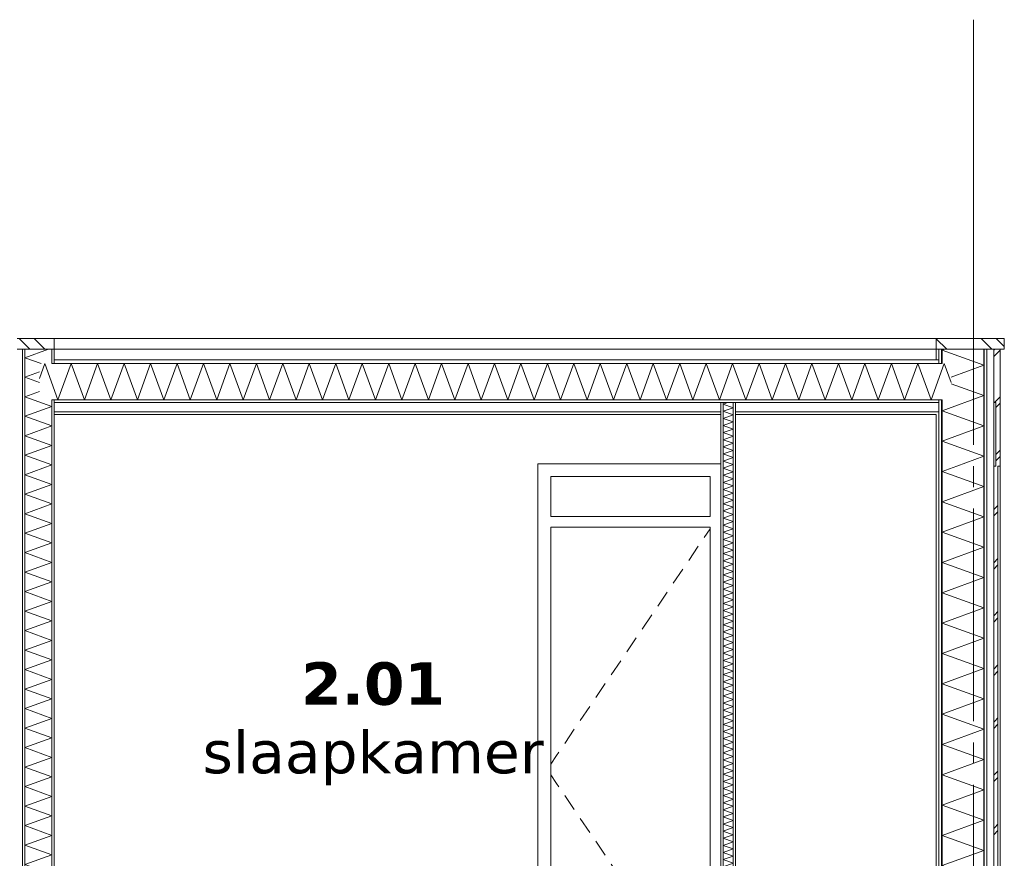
# Model space of a CAD drawing. Header units: millimetres. Extents: x -25778 to 297771, y -21930 to 17454.
# Tile 85 of 109: x 243953 to 248585, y -11774 to -7829. Entities that reach past the tile are written whole.
import ezdxf

# ---------------------------------------------------------------- set-up
doc = ezdxf.new("R2010")
doc.units = ezdxf.units.MM
doc.header["$MEASUREMENT"] = 0
doc.linetypes.add('B0204', pattern=[1300, 1000, -100, 100, -100])
for name, color, linetype in [('A Stramien', 7, 'Continuous'), ('New_21 Buitenwanden', 7, 'Continuous'), ('New_21 Buitenwanden Doorsnede-arcering', 7, 'Continuous'), ('New_21 Buitenwanden Laagscheidingslijnen', 7, 'Continuous'), ('New_22 C Binnenwanden', 7, 'Continuous'), ('New_22 C Binnenwanden Deuren', 7, 'Continuous'), ('New_22 C Binnenwanden Doorsnede-arcering', 7, 'Continuous'), ('New_22 C Binnenwanden Laagscheidingslijnen', 7, 'Continuous'), ('New_27 Daken', 7, 'Continuous'), ('New_27 Daken Doorsnede-arcering', 7, 'Continuous'), ('New_27 Daken Laagscheidingslijnen', 7, 'Continuous'), ('New_47 Dakafwerking', 7, 'Continuous'), ('New_47 Dakafwerking Doorsnede-arcering', 7, 'Continuous'), ('New_47 Dakafwerking Laagscheidingslijnen', 7, 'Continuous'), ('Tekst_dim Algemeen', 7, 'Continuous')]:
    doc.layers.add(name, color=color, linetype=linetype)
doc.styles.add('GENERATED_STYLE_2', font='verdana.ttf')
pattern_1 = [(0, (230440.07, -18728.75), (0, 173.2051), [0, -100]), (0, (230490.07, -18642.14), (0, 173.2051), [0, -100])]
pattern_2 = [(270, (230440.066, -18728.747), (50, 0), [])]
pattern_3 = [(135, (230440.07, -18728.75), (176.7767, 176.7767), []), (135, (230404.7, -18764.1), (176.7767, 176.7767), []), (135, (230369.36, -18799.46), (176.7767, 176.7767), [])]
pattern_4 = [(270, (230440.07, -18728.75), (173.2051, 0), [0, -100]), (270, (230526.67, -18778.75), (173.2051, 0), [0, -100])]

# ---------------------------------------------------------------- blocks, each defined once
blk = doc.blocks.new('Section Element_1292_5', base_point=(230440.1, -18728.7))
at = {"layer": 'New_21 Buitenwanden', "color": 149, "linetype": 'Continuous', "lineweight": 0, "true_color": 0x3c4244}
blk.add_line((247845.1, -9378.7), (248265.1, -9378.7), dxfattribs=at)
blk = doc.blocks.new('*X1373', base_point=(230440.1, -18728.7))
at = {"layer": 'New_27 Daken Doorsnede-arcering', "color": 7, "linetype": 'Continuous', "lineweight": 0}
for p, q in [((244045.1, -9516.3), (244070.4, -9446.7)), ((244132.6, -9617.7), (244070.4, -9446.7)), ((244132.6, -9617.7), (244194.9, -9446.7)), ((244257.1, -9617.7), (244194.9, -9446.7)), ((244257.1, -9617.7), (244319.3, -9446.7)), ((244381.6, -9617.7), (244319.3, -9446.7)), ((244381.6, -9617.7), (244443.8, -9446.7)), ((244506.1, -9617.7), (244443.8, -9446.7)), ((244506.1, -9617.7), (244568.3, -9446.7)), ((244630.5, -9617.7), (244568.3, -9446.7)), ((244630.5, -9617.7), (244692.8, -9446.7)), ((244755, -9617.7), (244692.8, -9446.7)), ((244755, -9617.7), (244817.3, -9446.7)), ((244879.5, -9617.7), (244817.3, -9446.7)), ((244879.5, -9617.7), (244941.7, -9446.7)), ((245004, -9617.7), (244941.7, -9446.7)), ((245004, -9617.7), (245066.2, -9446.7)), ((245128.4, -9617.7), (245066.2, -9446.7)), ((245128.4, -9617.7), (245190.7, -9446.7)), ((245252.9, -9617.7), (245190.7, -9446.7)), ((245252.9, -9617.7), (245315.2, -9446.7)), ((245377.4, -9617.7), (245315.2, -9446.7)), ((245377.4, -9617.7), (245439.6, -9446.7)), ((245501.9, -9617.7), (245439.6, -9446.7)), ((245501.9, -9617.7), (245564.1, -9446.7)), ((245626.4, -9617.7), (245564.1, -9446.7)), ((245626.4, -9617.7), (245688.6, -9446.7)), ((245750.8, -9617.7), (245688.6, -9446.7)), ((245750.8, -9617.7), (245813.1, -9446.7)), ((245875.3, -9617.7), (245813.1, -9446.7)), ((245875.3, -9617.7), (245937.6, -9446.7)), ((245999.8, -9617.7), (245937.6, -9446.7)), ((245999.8, -9617.7), (246062, -9446.7)), ((246124.3, -9617.7), (246062, -9446.7)), ((246124.3, -9617.7), (246186.5, -9446.7)), ((246248.7, -9617.7), (246186.5, -9446.7)), ((246248.7, -9617.7), (246311, -9446.7)), ((246373.2, -9617.7), (246311, -9446.7)), ((246373.2, -9617.7), (246435.5, -9446.7)), ((246497.7, -9617.7), (246435.5, -9446.7)), ((246497.7, -9617.7), (246559.9, -9446.7)), ((246622.2, -9617.7), (246559.9, -9446.7)), ((246622.2, -9617.7), (246684.4, -9446.7)), ((246746.7, -9617.7), (246684.4, -9446.7)), ((246746.7, -9617.7), (246808.9, -9446.7)), ((246871.1, -9617.7), (246808.9, -9446.7)), ((246871.1, -9617.7), (246933.4, -9446.7)), ((246995.6, -9617.7), (246933.4, -9446.7)), ((246995.6, -9617.7), (247057.9, -9446.7)), ((247120.1, -9617.7), (247057.9, -9446.7)), ((247120.1, -9617.7), (247182.3, -9446.7)), ((247244.6, -9617.7), (247182.3, -9446.7)), ((247244.6, -9617.7), (247306.8, -9446.7)), ((247369, -9617.7), (247306.8, -9446.7)), ((247369, -9617.7), (247431.3, -9446.7)), ((247493.5, -9617.7), (247431.3, -9446.7)), ((247493.5, -9617.7), (247555.8, -9446.7)), ((247618, -9617.7), (247555.8, -9446.7)), ((247618, -9617.7), (247680.2, -9446.7)), ((247742.5, -9617.7), (247680.2, -9446.7)), ((247742.5, -9617.7), (247804.7, -9446.7)), ((247867, -9617.7), (247804.7, -9446.7)), ((247867, -9617.7), (247929.2, -9446.7)), ((247991.4, -9617.7), (247929.2, -9446.7)), ((247991.4, -9617.7), (248053.7, -9446.7)), ((248115.9, -9617.7), (248053.7, -9446.7)), ((248115.9, -9617.7), (248178.2, -9446.7)), ((248240.4, -9617.7), (248178.2, -9446.7)), ((248240.4, -9617.7), (248302.6, -9446.7)), ((248335.1, -9535.9), (248302.6, -9446.7))]:
    blk.add_line(p, q, dxfattribs=at)
blk = doc.blocks.new('Section Element_1315_5', base_point=(230440.1, -18728.7))
at = {"layer": 'New_27 Daken Doorsnede-arcering', "linetype": 'Continuous', "lineweight": 0, "true_color": 0x000000}
h = blk.add_hatch(dxfattribs=at)
h.set_pattern_fill('325_Houtachtig_plaatmate_E4', color=18, style=0, pattern_type=2)
h.set_pattern_definition([(0, (230440.066, -18728.747), (0, 50), [])])
h.paths.add_polyline_path([(244115.1, -9446.7), (248277.1, -9446.7), (248277.1, -9428.7), (244115.1, -9428.7)])
h = blk.add_hatch(dxfattribs=at)
h.set_pattern_fill('720_Gips_0005', color=18, style=0, pattern_type=2)
h.set_pattern_definition(pattern_1)
h.paths.add_polyline_path([(248277.1, -9617.7), (244115.1, -9617.7), (244115.1, -9629.7), (248277.1, -9629.7)])
h = blk.add_hatch(dxfattribs=at)
h.set_pattern_fill('720_Gips_0005', color=18, style=0, pattern_type=2)
h.set_pattern_definition(pattern_1)
h.paths.add_polyline_path([(247251.1, -9673.7), (244115.1, -9673.7), (244115.1, -9685.7), (247251.1, -9685.7)])
h = blk.add_hatch(dxfattribs=at)
h.set_pattern_fill('720_Gips_0005', color=18, style=0, pattern_type=2)
h.set_pattern_definition(pattern_1)
h.paths.add_polyline_path([(247321.1, -9685.7), (248277.1, -9685.7), (248277.1, -9673.7), (247321.1, -9673.7)])
at = {"layer": 'New_27 Daken', "color": 9, "linetype": 'Continuous', "lineweight": 0}
for p, q in [((248265.1, -9428.7), (244115.1, -9428.7)), ((247251.1, -9685.7), (244115.1, -9685.7)), ((248265.1, -9685.7), (247321.1, -9685.7))]:
    blk.add_line(p, q, dxfattribs=at)
at = {"layer": 'New_27 Daken Laagscheidingslijnen', "color": 9, "linetype": 'Continuous', "lineweight": 0}
for p, q in [((248277.1, -9428.7), (248265.1, -9428.7)), ((247251.1, -9673.7), (244115.1, -9673.7)), ((248277.1, -9673.7), (247321.1, -9673.7))]:
    blk.add_line(p, q, dxfattribs=at)
at = {"layer": 'New_27 Daken Laagscheidingslijnen', "color": 9, "linetype": 'Continuous', "lineweight": 0, "flags": 128}
for points in [[(248292.1, -9446.7), (248277.1, -9446.7), (244115.1, -9446.7), (244103.1, -9446.7)], [(248292.1, -9617.7), (248277.1, -9617.7), (244115.1, -9617.7), (244103.1, -9617.7)], [(248277.1, -9629.7), (247321.1, -9629.7), (247309.1, -9629.7), (247263.1, -9629.7), (247251.1, -9629.7), (244115.1, -9629.7)]]:
    blk.add_lwpolyline(points, dxfattribs=at)
at = {"layer": 'New_27 Daken', "lineweight": 0}
blk.add_blockref('*X1373', (230440.1, -18728.7), dxfattribs=at)
blk = doc.blocks.new('Section Element_1330_5', base_point=(230440.1, -18728.7))
at = {"layer": 'New_47 Dakafwerking', "color": 149, "linetype": 'Continuous', "lineweight": 0, "true_color": 0x3c4244}
blk.add_line((244115.1, -9328.7), (248265.1, -9328.7), dxfattribs=at)
blk = doc.blocks.new('Section Element_1367_5', base_point=(230440.1, -18728.7))
at = {"layer": 'New_22 C Binnenwanden Deuren', "color": 7, "linetype": 'Continuous', "lineweight": 0}
for p, q in [((246391.1, -9918.7), (246391.1, -9978.7)), ((247251.1, -9918.7), (246391.1, -9918.7)), ((246391.1, -9978.7), (246391.1, -12528.7)), ((246451.1, -10165.7), (246451.1, -9978.7)), ((246451.1, -9978.7), (247201.1, -9978.7)), ((247201.1, -9978.7), (247201.1, -10165.7)), ((247201.1, -10165.7), (246451.1, -10165.7)), ((246451.1, -12528.7), (246451.1, -10215.7)), ((246451.1, -10215.7), (247201.1, -10215.7)), ((247201.1, -10223.8), (247173.2, -10265)), ((247201.1, -10215.7), (247201.1, -12528.7)), ((247145.2, -10306.4), (247100.3, -10372.6)), ((247072.3, -10414), (247027.4, -10480.3)), ((246999.4, -10521.6), (246954.5, -10587.9)), ((246926.5, -10629.3), (246881.6, -10695.5)), ((246853.6, -10736.9), (246808.7, -10803.2)), ((246780.6, -10844.6), (246735.8, -10910.8)), ((246707.7, -10952.2), (246662.9, -11018.4)), ((246634.8, -11059.8), (246590, -11126.1)), ((246561.9, -11167.5), (246517.1, -11233.7)), ((246478.9, -11290), (246451.1, -11331.1)), ((246489, -11275.1), (246478.9, -11290)), ((246478.9, -11422.5), (246451.1, -11381.3)), ((246489, -11437.4), (246478.9, -11422.5)), ((246561.9, -11545), (246517.1, -11478.8)), ((246634.8, -11652.7), (246590, -11586.4)), ((246707.7, -11760.3), (246662.9, -11694.1)), ((246780.6, -11867.9), (246735.8, -11801.7)), ((246853.6, -11975.6), (246808.7, -11909.3)), ((246926.5, -12083.2), (246881.6, -12017)), ((246999.4, -12190.8), (246954.5, -12124.6)), ((247072.3, -12298.5), (247027.4, -12232.2)), ((247145.2, -12406.1), (247100.3, -12339.9)), ((247201.1, -12488.6), (247173.2, -12447.5)), ((247201.1, -12513.7), (246451.1, -12513.7))]:
    blk.add_line(p, q, dxfattribs=at)
blk = doc.blocks.new('*X1742', base_point=(230440.1, -18728.7))
at = {"layer": 'New_22 C Binnenwanden Doorsnede-arcering', "color": 7, "linetype": 'Continuous', "lineweight": 0}
for p, q in [((247284.4, -9629.7), (247263.1, -9637.5)), ((247309.1, -9654.2), (247263.1, -9637.5)), ((247309.1, -9654.2), (247263.1, -9671)), ((247309.1, -9687.7), (247263.1, -9671)), ((247309.1, -9687.7), (247263.1, -9704.5)), ((247309.1, -9721.2), (247263.1, -9704.5)), ((247309.1, -9721.2), (247263.1, -9738)), ((247309.1, -9754.7), (247263.1, -9738)), ((247309.1, -9754.7), (247263.1, -9771.4)), ((247309.1, -9788.2), (247263.1, -9771.4)), ((247309.1, -9788.2), (247263.1, -9804.9)), ((247309.1, -9821.7), (247263.1, -9804.9)), ((247309.1, -9821.7), (247263.1, -9838.4)), ((247309.1, -9855.2), (247263.1, -9838.4)), ((247309.1, -9855.2), (247263.1, -9871.9)), ((247309.1, -9888.6), (247263.1, -9871.9)), ((247309.1, -9888.6), (247263.1, -9905.4)), ((247309.1, -9922.1), (247263.1, -9905.4)), ((247309.1, -9922.1), (247263.1, -9938.9)), ((247309.1, -9955.6), (247263.1, -9938.9)), ((247309.1, -9955.6), (247263.1, -9972.4)), ((247309.1, -9989.1), (247263.1, -9972.4)), ((247309.1, -9989.1), (247263.1, -10005.8)), ((247309.1, -10022.6), (247263.1, -10005.8)), ((247309.1, -10022.6), (247263.1, -10039.3)), ((247309.1, -10056.1), (247263.1, -10039.3)), ((247309.1, -10056.1), (247263.1, -10072.8)), ((247309.1, -10089.5), (247263.1, -10072.8)), ((247309.1, -10089.5), (247263.1, -10106.3)), ((247309.1, -10123), (247263.1, -10106.3)), ((247309.1, -10123), (247263.1, -10139.8)), ((247309.1, -10156.5), (247263.1, -10139.8)), ((247309.1, -10156.5), (247263.1, -10173.3)), ((247309.1, -10190), (247263.1, -10173.3)), ((247309.1, -10190), (247263.1, -10206.7)), ((247309.1, -10223.5), (247263.1, -10206.7)), ((247309.1, -10223.5), (247263.1, -10240.2)), ((247309.1, -10257), (247263.1, -10240.2)), ((247309.1, -10257), (247263.1, -10273.7)), ((247309.1, -10290.5), (247263.1, -10273.7)), ((247309.1, -10290.5), (247263.1, -10307.2)), ((247309.1, -10323.9), (247263.1, -10307.2)), ((247309.1, -10323.9), (247263.1, -10340.7)), ((247309.1, -10357.4), (247263.1, -10340.7)), ((247309.1, -10357.4), (247263.1, -10374.2)), ((247309.1, -10390.9), (247263.1, -10374.2)), ((247309.1, -10390.9), (247263.1, -10407.7)), ((247309.1, -10424.4), (247263.1, -10407.7)), ((247309.1, -10424.4), (247263.1, -10441.1)), ((247309.1, -10457.9), (247263.1, -10441.1)), ((247309.1, -10457.9), (247263.1, -10474.6)), ((247309.1, -10491.4), (247263.1, -10474.6)), ((247309.1, -10491.4), (247263.1, -10508.1)), ((247309.1, -10524.9), (247263.1, -10508.1)), ((247309.1, -10524.9), (247263.1, -10541.6)), ((247309.1, -10558.3), (247263.1, -10541.6)), ((247309.1, -10558.3), (247263.1, -10575.1)), ((247309.1, -10591.8), (247263.1, -10575.1)), ((247309.1, -10591.8), (247263.1, -10608.6)), ((247309.1, -10625.3), (247263.1, -10608.6)), ((247309.1, -10625.3), (247263.1, -10642.1)), ((247309.1, -10658.8), (247263.1, -10642.1)), ((247309.1, -10658.8), (247263.1, -10675.5)), ((247309.1, -10692.3), (247263.1, -10675.5)), ((247309.1, -10692.3), (247263.1, -10709)), ((247309.1, -10725.8), (247263.1, -10709)), ((247309.1, -10725.8), (247263.1, -10742.5)), ((247309.1, -10759.3), (247263.1, -10742.5)), ((247309.1, -10759.3), (247263.1, -10776)), ((247309.1, -10792.7), (247263.1, -10776)), ((247309.1, -10792.7), (247263.1, -10809.5)), ((247309.1, -10826.2), (247263.1, -10809.5)), ((247309.1, -10826.2), (247263.1, -10843)), ((247309.1, -10859.7), (247263.1, -10843)), ((247309.1, -10859.7), (247263.1, -10876.5)), ((247309.1, -10893.2), (247263.1, -10876.5)), ((247309.1, -10893.2), (247263.1, -10909.9)), ((247309.1, -10926.7), (247263.1, -10909.9)), ((247309.1, -10926.7), (247263.1, -10943.4)), ((247309.1, -10960.2), (247263.1, -10943.4)), ((247309.1, -10960.2), (247263.1, -10976.9)), ((247309.1, -10993.7), (247263.1, -10976.9)), ((247309.1, -10993.7), (247263.1, -11010.4)), ((247309.1, -11027.1), (247263.1, -11010.4)), ((247309.1, -11027.1), (247263.1, -11043.9)), ((247309.1, -11060.6), (247263.1, -11043.9)), ((247309.1, -11060.6), (247263.1, -11077.4)), ((247309.1, -11094.1), (247263.1, -11077.4)), ((247309.1, -11094.1), (247263.1, -11110.8)), ((247309.1, -11127.6), (247263.1, -11110.8)), ((247309.1, -11127.6), (247263.1, -11144.3)), ((247309.1, -11161.1), (247263.1, -11144.3)), ((247309.1, -11161.1), (247263.1, -11177.8)), ((247309.1, -11194.6), (247263.1, -11177.8)), ((247309.1, -11194.6), (247263.1, -11211.3)), ((247309.1, -11228), (247263.1, -11211.3)), ((247309.1, -11228), (247263.1, -11244.8)), ((247309.1, -11261.5), (247263.1, -11244.8)), ((247309.1, -11261.5), (247263.1, -11278.3)), ((247309.1, -11295), (247263.1, -11278.3)), ((247309.1, -11295), (247263.1, -11311.8)), ((247309.1, -11328.5), (247263.1, -11311.8)), ((247309.1, -11328.5), (247263.1, -11345.2)), ((247309.1, -11362), (247263.1, -11345.2)), ((247309.1, -11362), (247263.1, -11378.7)), ((247309.1, -11395.5), (247263.1, -11378.7)), ((247309.1, -11395.5), (247263.1, -11412.2)), ((247309.1, -11429), (247263.1, -11412.2)), ((247309.1, -11429), (247263.1, -11445.7)), ((247309.1, -11462.4), (247263.1, -11445.7)), ((247309.1, -11462.4), (247263.1, -11479.2)), ((247309.1, -11495.9), (247263.1, -11479.2)), ((247309.1, -11495.9), (247263.1, -11512.7)), ((247309.1, -11529.4), (247263.1, -11512.7)), ((247309.1, -11529.4), (247263.1, -11546.2)), ((247309.1, -11562.9), (247263.1, -11546.2)), ((247309.1, -11562.9), (247263.1, -11579.6)), ((247309.1, -11596.4), (247263.1, -11579.6)), ((247309.1, -11596.4), (247263.1, -11613.1)), ((247309.1, -11629.9), (247263.1, -11613.1)), ((247309.1, -11629.9), (247263.1, -11646.6)), ((247309.1, -11663.4), (247263.1, -11646.6)), ((247309.1, -11663.4), (247263.1, -11680.1)), ((247309.1, -11696.8), (247263.1, -11680.1)), ((247309.1, -11696.8), (247263.1, -11713.6)), ((247309.1, -11730.3), (247263.1, -11713.6)), ((247309.1, -11730.3), (247263.1, -11747.1)), ((247309.1, -11763.8), (247263.1, -11747.1)), ((247309.1, -11763.8), (247263.1, -11780.6)), ((247309.1, -11797.3), (247263.1, -11780.6)), ((247309.1, -11797.3), (247263.1, -11814)), ((247309.1, -11830.8), (247263.1, -11814)), ((247309.1, -11830.8), (247263.1, -11847.5)), ((247309.1, -11864.3), (247263.1, -11847.5)), ((247309.1, -11864.3), (247263.1, -11881)), ((247309.1, -11897.8), (247263.1, -11881)), ((247309.1, -11897.8), (247263.1, -11914.5)), ((247309.1, -11931.2), (247263.1, -11914.5)), ((247309.1, -11931.2), (247263.1, -11948)), ((247309.1, -11964.7), (247263.1, -11948)), ((247309.1, -11964.7), (247263.1, -11981.5)), ((247309.1, -11998.2), (247263.1, -11981.5)), ((247309.1, -11998.2), (247263.1, -12015)), ((247309.1, -12031.7), (247263.1, -12015)), ((247309.1, -12031.7), (247263.1, -12048.4)), ((247309.1, -12065.2), (247263.1, -12048.4)), ((247309.1, -12065.2), (247263.1, -12081.9)), ((247309.1, -12098.7), (247263.1, -12081.9)), ((247309.1, -12098.7), (247263.1, -12115.4)), ((247309.1, -12132.2), (247263.1, -12115.4)), ((247309.1, -12132.2), (247263.1, -12148.9)), ((247309.1, -12165.6), (247263.1, -12148.9)), ((247309.1, -12165.6), (247263.1, -12182.4)), ((247309.1, -12199.1), (247263.1, -12182.4)), ((247309.1, -12199.1), (247263.1, -12215.9)), ((247309.1, -12232.6), (247263.1, -12215.9)), ((247309.1, -12232.6), (247263.1, -12249.3)), ((247309.1, -12266.1), (247263.1, -12249.3)), ((247309.1, -12266.1), (247263.1, -12282.8)), ((247309.1, -12299.6), (247263.1, -12282.8)), ((247309.1, -12299.6), (247263.1, -12316.3)), ((247309.1, -12333.1), (247263.1, -12316.3)), ((247309.1, -12333.1), (247263.1, -12349.8)), ((247309.1, -12366.5), (247263.1, -12349.8)), ((247309.1, -12366.5), (247263.1, -12383.3)), ((247309.1, -12400), (247263.1, -12383.3)), ((247309.1, -12400), (247263.1, -12416.8)), ((247309.1, -12433.5), (247263.1, -12416.8)), ((247309.1, -12433.5), (247263.1, -12450.3)), ((247309.1, -12467), (247263.1, -12450.3)), ((247309.1, -12467), (247263.1, -12483.7)), ((247309.1, -12500.5), (247263.1, -12483.7)), ((247309.1, -12500.5), (247263.1, -12517.2)), ((247294.7, -12528.7), (247263.1, -12517.2))]:
    blk.add_line(p, q, dxfattribs=at)
blk = doc.blocks.new('Section Element_1679_5', base_point=(230440.1, -18728.7))
at = {"layer": 'New_22 C Binnenwanden Doorsnede-arcering', "linetype": 'Continuous', "lineweight": 0, "true_color": 0x000000}
h = blk.add_hatch(dxfattribs=at)
h.set_pattern_fill('325_Houtachtig_plaatmate_E4', color=18, style=0, pattern_type=2)
h.set_pattern_definition(pattern_2)
h.paths.add_polyline_path([(247263.1, -9629.7), (247251.1, -9629.7), (247251.1, -12528.7), (247263.1, -12528.7)])
h = blk.add_hatch(dxfattribs=at)
h.set_pattern_fill('325_Houtachtig_plaatmate_E4', color=18, style=0, pattern_type=2)
h.set_pattern_definition(pattern_2)
h.paths.add_polyline_path([(247309.1, -12528.7), (247321.1, -12528.7), (247321.1, -9629.7), (247309.1, -9629.7)])
at = {"layer": 'New_22 C Binnenwanden', "color": 1, "linetype": 'Continuous', "lineweight": 0}
for p, q in [((247251.1, -9685.7), (247251.1, -12528.7)), ((247321.1, -9685.7), (247321.1, -12528.7))]:
    blk.add_line(p, q, dxfattribs=at)
at = {"layer": 'New_22 C Binnenwanden', "color": 1, "linetype": 'Continuous', "lineweight": 0, "flags": 128}
blk.add_lwpolyline([(247321.1, -12528.7), (247309.1, -12528.7), (247263.1, -12528.7), (247252.9, -12528.7)], dxfattribs=at)
at = {"layer": 'New_22 C Binnenwanden Laagscheidingslijnen', "color": 1, "linetype": 'Continuous', "lineweight": 0}
for p, q in [((247263.1, -9629.7), (247263.1, -12528.7)), ((247309.1, -9629.7), (247309.1, -12528.7))]:
    blk.add_line(p, q, dxfattribs=at)
at = {"layer": 'New_22 C Binnenwanden Laagscheidingslijnen', "color": 1, "linetype": 'Continuous', "lineweight": 0, "flags": 128}
for points in [[(247251.1, -9629.7), (247251.1, -9673.7), (247251.1, -9685.7)], [(247321.1, -9629.7), (247321.1, -9673.7), (247321.1, -9685.7)]]:
    blk.add_lwpolyline(points, dxfattribs=at)
at = {"layer": 'New_22 C Binnenwanden', "lineweight": 0}
blk.add_blockref('*X1742', (230440.1, -18728.7), dxfattribs=at)
blk = doc.blocks.new('Section Element_1682_5', base_point=(230440.1, -18728.7))
at = {"layer": 'New_21 Buitenwanden', "color": 149, "linetype": 'Continuous', "lineweight": 0, "true_color": 0x3c4244}
blk.add_line((244115.1, -9378.7), (244535.1, -9378.7), dxfattribs=at)
blk = doc.blocks.new('Section Element_1683_5', base_point=(230440.1, -18728.7))
at = {"layer": 'New_21 Buitenwanden', "color": 149, "linetype": 'Continuous', "lineweight": 0, "true_color": 0x3c4244}
blk.add_line((244535.1, -9378.7), (247845.1, -9378.7), dxfattribs=at)
blk = doc.blocks.new('*X1753', base_point=(230440.1, -18728.7))
at = {"layer": 'New_22 C Binnenwanden Doorsnede-arcering', "color": 7, "linetype": 'Continuous', "lineweight": 0}
for p, q in [((244088, -9378.7), (243977.1, -9419.1)), ((244053, -9446.7), (243977.1, -9419.1)), ((244045.1, -9486.1), (243977.1, -9510.8)), ((244045.1, -9535.6), (243977.1, -9510.8)), ((244045.1, -9577.8), (243977.1, -9602.6)), ((244103.1, -9648.4), (243977.1, -9602.6)), ((244103.1, -9648.4), (243977.1, -9694.3)), ((244103.1, -9740.1), (243977.1, -9694.3)), ((244103.1, -9740.1), (243977.1, -9786)), ((244103.1, -9831.9), (243977.1, -9786)), ((244103.1, -9831.9), (243977.1, -9877.7)), ((244103.1, -9923.6), (243977.1, -9877.7)), ((244103.1, -9923.6), (243977.1, -9969.4)), ((244103.1, -10015.3), (243977.1, -9969.4)), ((244103.1, -10015.3), (243977.1, -10061.2)), ((244103.1, -10107), (243977.1, -10061.2)), ((244103.1, -10107), (243977.1, -10152.9)), ((244103.1, -10198.7), (243977.1, -10152.9)), ((244103.1, -10198.7), (243977.1, -10244.6)), ((244103.1, -10290.5), (243977.1, -10244.6)), ((244103.1, -10290.5), (243977.1, -10336.3)), ((244103.1, -10382.2), (243977.1, -10336.3)), ((244103.1, -10382.2), (243977.1, -10428)), ((244103.1, -10473.9), (243977.1, -10428)), ((244103.1, -10473.9), (243977.1, -10519.8)), ((244103.1, -10565.6), (243977.1, -10519.8)), ((244103.1, -10565.6), (243977.1, -10611.5)), ((244103.1, -10657.3), (243977.1, -10611.5)), ((244103.1, -10657.3), (243977.1, -10703.2)), ((244103.1, -10749.1), (243977.1, -10703.2)), ((244103.1, -10749.1), (243977.1, -10794.9)), ((244103.1, -10840.8), (243977.1, -10794.9)), ((244103.1, -10840.8), (243977.1, -10886.6)), ((244103.1, -10932.5), (243977.1, -10886.6)), ((244103.1, -10932.5), (243977.1, -10978.4)), ((244103.1, -11024.2), (243977.1, -10978.4)), ((244103.1, -11024.2), (243977.1, -11070.1)), ((244103.1, -11115.9), (243977.1, -11070.1)), ((244103.1, -11115.9), (243977.1, -11161.8)), ((244103.1, -11207.7), (243977.1, -11161.8)), ((244103.1, -11207.7), (243977.1, -11253.5)), ((244103.1, -11299.4), (243977.1, -11253.5)), ((244103.1, -11299.4), (243977.1, -11345.2)), ((244103.1, -11391.1), (243977.1, -11345.2)), ((244103.1, -11391.1), (243977.1, -11437)), ((244103.1, -11482.8), (243977.1, -11437)), ((244103.1, -11482.8), (243977.1, -11528.7)), ((244103.1, -11574.5), (243977.1, -11528.7)), ((244103.1, -11574.5), (243977.1, -11620.4)), ((244103.1, -11666.3), (243977.1, -11620.4)), ((244103.1, -11666.3), (243977.1, -11712.1)), ((244103.1, -11758), (243977.1, -11712.1)), ((244103.1, -11758), (243977.1, -11803.8)), ((244103.1, -11849.7), (243977.1, -11803.8)), ((244103.1, -11849.7), (243977.1, -11895.6)), ((244103.1, -11941.4), (243977.1, -11895.6)), ((244103.1, -11941.4), (243977.1, -11987.3)), ((244103.1, -12033.2), (243977.1, -11987.3)), ((244103.1, -12033.2), (243977.1, -12079)), ((244103.1, -12124.9), (243977.1, -12079)), ((244103.1, -12124.9), (243977.1, -12170.7)), ((244103.1, -12216.6), (243977.1, -12170.7)), ((244103.1, -12216.6), (243977.1, -12262.5)), ((244103.1, -12308.3), (243977.1, -12262.5)), ((244103.1, -12308.3), (243977.1, -12354.2)), ((244103.1, -12400), (243977.1, -12354.2)), ((244103.1, -12400), (243977.1, -12445.9)), ((244103.1, -12491.8), (243977.1, -12445.9)), ((244103.1, -12491.8), (244001.4, -12528.7))]:
    blk.add_line(p, q, dxfattribs=at)
blk = doc.blocks.new('Section Element_1687_5', base_point=(230440.1, -18728.7))
at = {"layer": 'New_22 C Binnenwanden Doorsnede-arcering', "linetype": 'Continuous', "lineweight": 0, "true_color": 0x000000}
h = blk.add_hatch(dxfattribs=at)
h.set_pattern_fill('325_Houtachtig_plaatmate_E4', color=18, style=0, pattern_type=2)
h.set_pattern_definition(pattern_2)
h.paths.add_polyline_path([(243965.1, -9378.7), (243965.1, -12528.7), (243977.1, -12528.7), (243977.1, -9378.7)])
h = blk.add_hatch(dxfattribs=at)
h.set_pattern_fill('325_Houtachtig_plaatmate_E4', color=18, style=0, pattern_type=2)
h.set_pattern_definition(pattern_2)
h.paths.add_polyline_path([(244103.1, -9446.7), (244115.1, -9446.7), (244115.1, -9378.7), (244103.1, -9378.7)])
h = blk.add_hatch(dxfattribs=at)
h.set_pattern_fill('325_Houtachtig_plaatmate_E4', color=18, style=0, pattern_type=2)
h.set_pattern_definition(pattern_2)
h.paths.add_polyline_path([(244115.1, -9617.7), (244103.1, -9617.7), (244103.1, -12528.7), (244115.1, -12528.7)])
at = {"layer": 'New_22 C Binnenwanden', "color": 1, "linetype": 'Continuous', "lineweight": 0}
for p, q in [((243965.1, -9378.7), (243965.1, -12528.7)), ((244115.1, -9378.7), (244115.1, -9428.7)), ((244115.1, -9685.7), (244115.1, -12528.7))]:
    blk.add_line(p, q, dxfattribs=at)
at = {"layer": 'New_22 C Binnenwanden Laagscheidingslijnen', "color": 1, "linetype": 'Continuous', "lineweight": 0}
for p, q in [((243977.1, -9378.7), (243977.1, -12528.7)), ((244103.1, -9378.7), (244103.1, -9446.7)), ((244115.1, -9428.7), (244115.1, -9446.7)), ((244103.1, -9617.7), (244103.1, -12528.7))]:
    blk.add_line(p, q, dxfattribs=at)
at = {"layer": 'New_22 C Binnenwanden Laagscheidingslijnen', "color": 1, "linetype": 'Continuous', "lineweight": 0, "flags": 128}
blk.add_lwpolyline([(244115.1, -9617.7), (244115.1, -9629.7), (244115.1, -9673.7), (244115.1, -9685.7)], dxfattribs=at)
at = {"layer": 'New_22 C Binnenwanden', "lineweight": 0}
blk.add_blockref('*X1753', (230440.1, -18728.7), dxfattribs=at)
blk = doc.blocks.new('Section Element_1688_5', base_point=(230440.1, -18728.7))
at = {"layer": 'New_47 Dakafwerking Doorsnede-arcering', "linetype": 'Continuous', "lineweight": 0, "true_color": 0x000000}
h = blk.add_hatch(dxfattribs=at)
h.set_pattern_fill('505_Aluminium_0005', color=18, style=0, pattern_type=2)
h.set_pattern_definition(pattern_3)
h.paths.add_polyline_path([(248265.1, -9328.7), (248265.1, -9378.7), (248585.1, -9378.7), (248585.1, -9328.7)])
at = {"layer": 'New_47 Dakafwerking', "color": 9, "linetype": 'Continuous', "lineweight": 0}
for p, q in [((248265.1, -9328.7), (248265.1, -9378.7)), ((248585.1, -9328.7), (248265.1, -9328.7)), ((248585.1, -9328.7), (248585.1, -9378.7)), ((248585.1, -9378.7), (248565.1, -9378.7))]:
    blk.add_line(p, q, dxfattribs=at)
at = {"layer": 'New_47 Dakafwerking Laagscheidingslijnen', "color": 9, "linetype": 'Continuous', "lineweight": 0, "flags": 128}
blk.add_lwpolyline([(248565.1, -9378.7), (248545.1, -9378.7), (248535.1, -9378.7), (248503.1, -9378.7), (248488.1, -9378.7), (248292.1, -9378.7), (248277.1, -9378.7), (248265.1, -9378.7)], dxfattribs=at)
blk = doc.blocks.new('Section Element_1689_5', base_point=(230440.1, -18728.7))
at = {"layer": 'New_47 Dakafwerking Doorsnede-arcering', "linetype": 'Continuous', "lineweight": 0, "true_color": 0x000000}
h = blk.add_hatch(dxfattribs=at)
h.set_pattern_fill('505_Aluminium_0005', color=18, style=0, pattern_type=2)
h.set_pattern_definition(pattern_3)
h.paths.add_polyline_path([(244115.1, -9328.7), (243940.1, -9328.7), (243940.1, -9378.7), (244115.1, -9378.7)])
at = {"layer": 'New_47 Dakafwerking', "color": 9, "linetype": 'Continuous', "lineweight": 0}
for p, q in [((244115.1, -9328.7), (243940.1, -9328.7)), ((244115.1, -9328.7), (244115.1, -9378.7)), ((243965.1, -9378.7), (243940.1, -9378.7))]:
    blk.add_line(p, q, dxfattribs=at)
at = {"layer": 'New_47 Dakafwerking Laagscheidingslijnen', "color": 9, "linetype": 'Continuous', "lineweight": 0, "flags": 128}
blk.add_lwpolyline([(244115.1, -9378.7), (244103.1, -9378.7), (243977.1, -9378.7), (243965.1, -9378.7)], dxfattribs=at)
blk = doc.blocks.new('Section Element_1770_5', base_point=(230440.1, -18728.7))
at = {"layer": 'New_21 Buitenwanden', "color": 149, "linetype": 'Continuous', "lineweight": 0, "true_color": 0x3c4244}
blk.add_line((248565.1, -12528.7), (248565.1, -9928.7), dxfattribs=at)
blk = doc.blocks.new('*X1892', base_point=(230440.1, -18728.7))
at = {"layer": 'New_21 Buitenwanden Doorsnede-arcering', "color": 7, "linetype": 'Continuous', "lineweight": 0}
for p, q in [((248361.9, -9928.7), (248292.1, -9954.2)), ((248488.1, -10025.5), (248292.1, -9954.2)), ((248488.1, -10025.5), (248292.1, -10096.8)), ((248488.1, -10168.2), (248292.1, -10096.8)), ((248488.1, -10168.2), (248292.1, -10239.5)), ((248488.1, -10310.8), (248292.1, -10239.5)), ((248488.1, -10310.8), (248292.1, -10382.2)), ((248488.1, -10453.5), (248292.1, -10382.2)), ((248488.1, -10453.5), (248292.1, -10524.9)), ((248488.1, -10596.2), (248292.1, -10524.9)), ((248488.1, -10596.2), (248292.1, -10667.5)), ((248488.1, -10738.9), (248292.1, -10667.5)), ((248488.1, -10738.9), (248292.1, -10810.2)), ((248488.1, -10881.5), (248292.1, -10810.2)), ((248488.1, -10881.5), (248292.1, -10952.9)), ((248488.1, -11024.2), (248292.1, -10952.9)), ((248488.1, -11024.2), (248292.1, -11095.6)), ((248488.1, -11166.9), (248292.1, -11095.6)), ((248488.1, -11166.9), (248292.1, -11238.2)), ((248488.1, -11309.6), (248292.1, -11238.2)), ((248488.1, -11309.6), (248292.1, -11380.9)), ((248488.1, -11452.3), (248292.1, -11380.9)), ((248488.1, -11452.3), (248292.1, -11523.6)), ((248488.1, -11594.9), (248292.1, -11523.6)), ((248488.1, -11594.9), (248292.1, -11666.3)), ((248488.1, -11737.6), (248292.1, -11666.3)), ((248488.1, -11737.6), (248292.1, -11808.9)), ((248488.1, -11880.3), (248292.1, -11808.9)), ((248488.1, -11880.3), (248292.1, -11951.6)), ((248488.1, -12023), (248292.1, -11951.6)), ((248488.1, -12023), (248292.1, -12094.3)), ((248488.1, -12165.6), (248292.1, -12094.3)), ((248488.1, -12165.6), (248292.1, -12237)), ((248488.1, -12308.3), (248292.1, -12237)), ((248488.1, -12308.3), (248292.1, -12379.7)), ((248488.1, -12451), (248292.1, -12379.7)), ((248488.1, -12451), (248292.1, -12522.3)), ((248309.7, -12528.7), (248292.1, -12522.3))]:
    blk.add_line(p, q, dxfattribs=at)
blk = doc.blocks.new('*X1893', base_point=(230440.1, -18728.7))
at = {"layer": 'New_21 Buitenwanden Doorsnede-arcering', "color": 7, "linetype": 'Continuous', "lineweight": 0}
for p, q in [((248535.1, -9383.7), (248540.1, -9378.7)), ((248535.1, -9413.7), (248545.1, -9403.7)), ((248539.1, -9629.7), (248540.1, -9628.7)), ((248540.1, -9628.7), (248545.1, -9623.7))]:
    blk.add_line(p, q, dxfattribs=at)
blk = doc.blocks.new('*X1894', base_point=(230440.1, -18728.7))
at = {"layer": 'New_21 Buitenwanden Doorsnede-arcering', "color": 7, "linetype": 'Continuous', "lineweight": 0}
for p, q in [((248535.1, -10133.7), (248540.1, -10128.7)), ((248535.1, -10163.7), (248555.1, -10143.7)), ((248540.1, -10128.7), (248555.1, -10113.7)), ((248535.1, -10383.7), (248555.1, -10363.7)), ((248535.1, -10413.7), (248555.1, -10393.7)), ((248535.1, -10633.7), (248540.1, -10628.7)), ((248535.1, -10663.7), (248555.1, -10643.7)), ((248540.1, -10628.7), (248555.1, -10613.7)), ((248535.1, -10883.7), (248555.1, -10863.7)), ((248535.1, -10913.7), (248555.1, -10893.7)), ((248540.1, -11128.7), (248555.1, -11113.7)), ((248535.1, -11133.7), (248540.1, -11128.7)), ((248535.1, -11163.7), (248555.1, -11143.7)), ((248535.1, -11383.7), (248555.1, -11363.7)), ((248535.1, -11413.7), (248555.1, -11393.7)), ((248540.1, -11628.7), (248555.1, -11613.7)), ((248535.1, -11633.7), (248540.1, -11628.7)), ((248535.1, -11663.7), (248555.1, -11643.7)), ((248535.1, -11883.7), (248555.1, -11863.7)), ((248535.1, -11913.7), (248555.1, -11893.7)), ((248535.1, -12133.7), (248540.1, -12128.7)), ((248540.1, -12128.7), (248555.1, -12113.7)), ((248535.1, -12163.7), (248555.1, -12143.7)), ((248535.1, -12383.7), (248555.1, -12363.7)), ((248535.1, -12413.7), (248555.1, -12393.7))]:
    blk.add_line(p, q, dxfattribs=at)
blk = doc.blocks.new('Section Element_1771_5', base_point=(230440.1, -18728.7))
at = {"layer": 'New_21 Buitenwanden Doorsnede-arcering', "linetype": 'Continuous', "lineweight": 0, "true_color": 0x000000}
h = blk.add_hatch(dxfattribs=at)
h.set_pattern_fill('720_Gips_0005', color=18, style=0, pattern_type=2)
h.set_pattern_definition(pattern_4)
h.paths.add_polyline_path([(248277.1, -9928.7), (248265.1, -9928.7), (248265.1, -12528.7), (248277.1, -12528.7)])
h = blk.add_hatch(dxfattribs=at)
h.set_pattern_fill('325_Houtachtig_plaatmate_E4', color=18, style=0, pattern_type=2)
h.set_pattern_definition(pattern_2)
h.paths.add_polyline_path([(248292.1, -9928.7), (248277.1, -9928.7), (248277.1, -12528.7), (248292.1, -12528.7)])
h = blk.add_hatch(dxfattribs=at)
h.set_pattern_fill('325_Houtachtig_plaatmate_E4', color=18, style=0, pattern_type=2)
h.set_pattern_definition(pattern_2)
h.paths.add_polyline_path([(248503.1, -9928.7), (248488.1, -9928.7), (248488.1, -12528.7), (248503.1, -12528.7)])
at = {"layer": 'New_21 Buitenwanden', "color": 9, "linetype": 'Continuous', "lineweight": 0}
for p, q in [((248545.1, -9629.7), (248535.1, -9629.7)), ((248265.1, -9928.7), (248265.1, -12528.7)), ((248545.1, -9928.7), (248535.1, -9928.7)), ((248555.1, -9928.7), (248555.1, -12528.7))]:
    blk.add_line(p, q, dxfattribs=at)
at = {"layer": 'New_21 Buitenwanden Laagscheidingslijnen', "color": 9, "linetype": 'Continuous', "lineweight": 0}
for p, q in [((248277.1, -9928.7), (248277.1, -12528.7)), ((248292.1, -9928.7), (248292.1, -12528.7)), ((248488.1, -9928.7), (248488.1, -12528.7)), ((248503.1, -9928.7), (248503.1, -12528.7)), ((248535.1, -9928.7), (248535.1, -12528.7))]:
    blk.add_line(p, q, dxfattribs=at)
at = {"layer": 'New_21 Buitenwanden', "lineweight": 0}
for name in ['*X1893', '*X1892', '*X1894']:
    blk.add_blockref(name, (230440.1, -18728.7), dxfattribs=at)
blk = doc.blocks.new('*X1896', base_point=(230440.1, -18728.7))
at = {"layer": 'New_21 Buitenwanden Doorsnede-arcering', "color": 7, "linetype": 'Continuous', "lineweight": 0}
for p, q in [((248305, -9378.7), (248292.1, -9383.4)), ((248488.1, -9454.8), (248292.1, -9383.4)), ((248488.1, -9454.8), (248335.1, -9510.5)), ((248488.1, -9597.5), (248335.1, -9541.8)), ((248488.1, -9597.5), (248292.1, -9668.8)), ((248488.1, -9740.1), (248292.1, -9668.8)), ((248488.1, -9740.1), (248292.1, -9811.5)), ((248488.1, -9882.8), (248292.1, -9811.5)), ((248488.1, -9882.8), (248361.9, -9928.7))]:
    blk.add_line(p, q, dxfattribs=at)
blk = doc.blocks.new('*X1897', base_point=(230440.1, -18728.7))
at = {"layer": 'New_21 Buitenwanden Doorsnede-arcering', "color": 7, "linetype": 'Continuous', "lineweight": 0}
for p, q in [((248545.1, -9403.7), (248565.1, -9383.7)), ((248545.1, -9623.7), (248565.1, -9603.7)), ((248545.1, -9653.7), (248565.1, -9633.7)), ((248545.1, -9873.7), (248565.1, -9853.7)), ((248545.1, -9903.7), (248565.1, -9883.7))]:
    blk.add_line(p, q, dxfattribs=at)
blk = doc.blocks.new('Section Element_1772_5', base_point=(230440.1, -18728.7))
at = {"layer": 'New_21 Buitenwanden Doorsnede-arcering', "linetype": 'Continuous', "lineweight": 0, "true_color": 0x000000}
h = blk.add_hatch(dxfattribs=at)
h.set_pattern_fill('720_Gips_0005', color=18, style=0, pattern_type=2)
h.set_pattern_definition(pattern_4)
h.paths.add_polyline_path([(248277.1, -9378.7), (248265.1, -9378.7), (248265.1, -9428.7), (248277.1, -9428.7)])
h = blk.add_hatch(dxfattribs=at)
h.set_pattern_fill('325_Houtachtig_plaatmate_E4', color=18, style=0, pattern_type=2)
h.set_pattern_definition(pattern_2)
h.paths.add_polyline_path([(248277.1, -9446.7), (248292.1, -9446.7), (248292.1, -9378.7), (248277.1, -9378.7), (248277.1, -9428.7)])
h = blk.add_hatch(dxfattribs=at)
h.set_pattern_fill('325_Houtachtig_plaatmate_E4', color=18, style=0, pattern_type=2)
h.set_pattern_definition(pattern_2)
h.paths.add_polyline_path([(248503.1, -9378.7), (248488.1, -9378.7), (248488.1, -9928.7), (248503.1, -9928.7)])
h = blk.add_hatch(dxfattribs=at)
h.set_pattern_fill('325_Houtachtig_plaatmate_E4', color=18, style=0, pattern_type=2)
h.set_pattern_definition(pattern_2)
h.paths.add_polyline_path([(248292.1, -9617.7), (248277.1, -9617.7), (248277.1, -9685.7), (248277.1, -9928.7), (248292.1, -9928.7)])
h = blk.add_hatch(dxfattribs=at)
h.set_pattern_fill('720_Gips_0005', color=18, style=0, pattern_type=2)
h.set_pattern_definition(pattern_4)
h.paths.add_polyline_path([(248265.1, -9685.7), (248265.1, -9928.7), (248277.1, -9928.7), (248277.1, -9685.7)])
at = {"layer": 'New_21 Buitenwanden', "color": 9, "linetype": 'Continuous', "lineweight": 0}
for p, q in [((248265.1, -9378.7), (248265.1, -9428.7)), ((248565.1, -9378.7), (248565.1, -9928.7)), ((248535.1, -9629.7), (248535.1, -9928.7)), ((248265.1, -9685.7), (248265.1, -9928.7)), ((248565.1, -9928.7), (248555.1, -9928.7))]:
    blk.add_line(p, q, dxfattribs=at)
at = {"layer": 'New_21 Buitenwanden Laagscheidingslijnen', "color": 9, "linetype": 'Continuous', "lineweight": 0}
for p, q in [((248292.1, -9378.7), (248292.1, -9446.7)), ((248488.1, -9378.7), (248488.1, -9928.7)), ((248503.1, -9378.7), (248503.1, -9928.7)), ((248535.1, -9378.7), (248535.1, -9629.7)), ((248292.1, -9617.7), (248292.1, -9928.7)), ((248545.1, -9629.7), (248545.1, -9928.7))]:
    blk.add_line(p, q, dxfattribs=at)
at = {"layer": 'New_21 Buitenwanden Laagscheidingslijnen', "color": 9, "linetype": 'Continuous', "lineweight": 0, "flags": 128}
for points in [[(248277.1, -9378.7), (248277.1, -9428.7), (248277.1, -9446.7)], [(248277.1, -9617.7), (248277.1, -9629.7), (248277.1, -9673.7), (248277.1, -9685.7), (248277.1, -9928.7)]]:
    blk.add_lwpolyline(points, dxfattribs=at)
at = {"layer": 'New_21 Buitenwanden', "lineweight": 0}
for name in ['*X1896', '*X1897']:
    blk.add_blockref(name, (230440.1, -18728.7), dxfattribs=at)
blk = doc.blocks.new('Standard grid marker[34]_5', base_point=(248440.1, -7828.7))
at = {"layer": 'A Stramien', "color": 9, "linetype": 'B0204', "lineweight": 0}
for q in [(248440.1, -7828.7), (248440.1, -20929.7)]:
    blk.add_line((248440.1, -8828.7), q, dxfattribs=at)

msp = doc.modelspace()

# ---------------------------------------------------------------- block references
at = {"layer": 'A Stramien', "color": 1, "linetype": 'Continuous', "lineweight": 0}
msp.add_blockref('Standard grid marker[34]_5', (248440.1, -7828.7), dxfattribs=at)
at = {"layer": 'New_21 Buitenwanden', "lineweight": 0}
for name in ['Section Element_1682_5', 'Section Element_1683_5', 'Section Element_1292_5', 'Section Element_1771_5', 'Section Element_1772_5', 'Section Element_1770_5']:
    msp.add_blockref(name, (230440.1, -18728.7), dxfattribs=at)
at = {"layer": 'New_22 C Binnenwanden', "lineweight": 0}
for name in ['Section Element_1687_5', 'Section Element_1679_5']:
    msp.add_blockref(name, (230440.1, -18728.7), dxfattribs=at)
at = {"layer": 'New_22 C Binnenwanden Deuren', "lineweight": 0}
msp.add_blockref('Section Element_1367_5', (230440.1, -18728.7), dxfattribs=at)
at = {"layer": 'New_27 Daken', "lineweight": 0}
msp.add_blockref('Section Element_1315_5', (230440.1, -18728.7), dxfattribs=at)
at = {"layer": 'New_47 Dakafwerking', "lineweight": 0}
for name in ['Section Element_1689_5', 'Section Element_1330_5', 'Section Element_1688_5']:
    msp.add_blockref(name, (230440.1, -18728.7), dxfattribs=at)

# ---------------------------------------------------------------- texts
at = {"layer": 'Tekst_dim Algemeen', "color": 9, "linetype": 'Continuous', "lineweight": 0, "insert": (245615.4, -11141.6), "char_height": 200, "attachment_point": 5, "line_spacing_factor": 0.965748, "style": 'GENERATED_STYLE_2'}
msp.add_mtext('\\A1;{\\pqc;\\fVerdana|b1|i0|c0|p0;\\W1.000000;2.01\\P\\pqc;\\fVerdana|b0|i0|c0|p0;\\W1.000000;slaapkamer}', dxfattribs=at)

doc.saveas('drawing.dxf')
